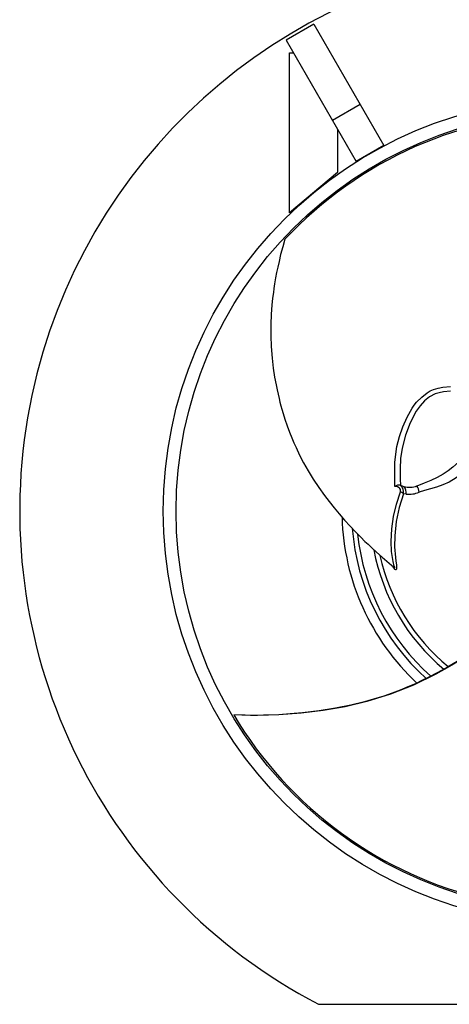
# Model space of a CAD drawing. Extents: x -349 to 348, y -325 to 621.
# Tile 1 of 3: x -349 to -81, y -324 to 291. Entities that reach past the tile are written whole.
import ezdxf

# ---------------------------------------------------------------- set-up
doc = ezdxf.new("R2010")
doc.units = 0
doc.layers.get('0').update_dxf_attribs({"linetype": 'CONTINUOUS'})

msp = doc.modelspace()

# ---------------------------------------------------------------- linework, layer by layer
at = {"color": 7, "linetype": 'CONTINUOUS'}
for p, q in [((-165.28, 288.02), (-182.6, 278.02)), ((-165.28, 288.02), (-121.53, 212.24)), ((-182.6, 278.02), (-138.85, 202.24)), ((-180.54, 170.12), (-180.54, 270.12)), ((-180.54, 270.12), (-178.04, 270.12)), ((-136.28, 237.79), (-153.6, 227.79)), ((-150.54, 222.48), (-150.54, 195.29)), ((-121.53, 212.24), (-138.85, 202.24)), ((-150.54, 195.29), (-180.54, 170.12)), ((-111.25, 0.02), (-111.33, 0.04)), ((-111.25, 0.02), (-109.09, -0.67)), ((-107.69, -5.56), (-109.4, -5.28)), ((-162.32, -324.19), (-51.19, -324.19))]:
    msp.add_line(p, q, dxfattribs=at)
at = {"color": 7, "linetype": 'CONTINUOUS', "flags": 128}
for points in [[(-183.25, 153.68), (-184.63, 149.03), (-185.96, 144.07), (-186.99, 139.83), (-187.77, 136.33), (-188.45, 133.01), (-189.11, 129.48), (-189.72, 125.88), (-190.18, 122.85), (-190.53, 120.37), (-190.96, 116.91), (-191.42, 112.41), (-191.83, 106.9), (-192.1, 100.42), (-192.12, 93.28), (-191.87, 86.61), (-191.31, 79.48), (-190.57, 73.12), (-189.72, 67.53), (-188.84, 62.68), (-188.21, 59.62), (-187.59, 56.82), (-186.97, 54.23), (-186.37, 51.85), (-185.79, 49.66), (-185.21, 47.59), (-184.37, 44.76), (-183.29, 41.31), (-181.89, 37.2), (-180.45, 33.26), (-179.03, 29.67), (-177.67, 26.43), (-176.38, 23.53), (-174.13, 18.81), (-171.61, 13.95), (-168.78, 8.96), (-165.65, 3.86), (-162.21, -1.32), (-158.62, -6.34), (-155.69, -10.21), (-152.61, -14.07), (-149.5, -17.8), (-146.05, -21.76), (-142.6, -25.56), (-139.15, -29.2), (-136, -32.42), (-133.37, -35.02), (-131.42, -36.88), (-129.03, -39.14), (-126.15, -41.78), (-122.6, -44.94), (-118.31, -48.63), (-115.28, -51.14)], [(-114.64, -0.71), (-114.63, -0.49), (-114.62, 1.33), (-114.69, 4.42), (-114.79, 9.38), (-114.65, 14.36), (-113.38, 24.31), (-111.75, 30.47), (-109.62, 36.5), (-107.04, 42.47), (-103.98, 48.24), (-102.67, 50.12), (-101.13, 51.84), (-97.89, 55.08), (-94.5, 57.83), (-92.57, 58.94), (-90.5, 59.81), (-87.66, 60.66), (-84.73, 61.26), (-79.99, 61.74)], [(-79.96, 58.72), (-84.3, 58.35), (-87, 57.83), (-89.62, 57.05), (-93.06, 55.2), (-96.14, 52.68), (-98.99, 49.69), (-101.41, 46.26), (-105.17, 38.94), (-108.15, 31.21), (-110.23, 23.19), (-111.14, 16.81), (-111.47, 10.36), (-111.39, 3.9), (-111.25, 0.02)], [(-51.5, 34.75), (-57.52, 29.73), (-62.96, 25.12), (-67.6, 21.08), (-71.52, 17.58), (-75.03, 14.38), (-78.49, 11.32), (-81.37, 9.01), (-84.59, 6.85), (-88.23, 4.86), (-92.21, 3), (-96.47, 1.24), (-100.89, -0.45)], [(-47.75, 30.69), (-53.97, 24.89), (-60.17, 19.11), (-66.31, 13.47), (-72.36, 8.06), (-76.5, 4.69), (-80.76, 1.99), (-84.77, 0.19), (-88.71, -1.15), (-92.54, -2.23), (-96.19, -3.24), (-99.53, -4.33)], [(-111.22, -4.09), (-111.09, -3.41), (-111.21, -2.7), (-111.55, -2.09), (-112.07, -1.58), (-113.1, -1.02), (-113.31, -0.95), (-114.64, -0.71)], [(-115.36, -51.1), (-115.34, -51.11), (-115.3, -51.15)], [(-75.86, -109.99), (-80.77, -112.91), (-85.16, -115.42), (-89.04, -117.54), (-93.09, -119.66), (-97.37, -121.79), (-101.91, -123.92), (-106.58, -125.96), (-111.41, -127.93), (-116.47, -129.84), (-121.57, -131.62), (-125.99, -133.04), (-133.6, -135.24), (-142.25, -137.34), (-151.84, -139.25), (-161.99, -140.84), (-172.43, -142.1), (-180.09, -142.8), (-187.16, -143.28), (-193.59, -143.57), (-196.59, -143.65), (-200.33, -143.71), (-204.87, -143.71), (-210.23, -143.6), (-215.21, -143.4)], [(-215.21, -143.46), (-215.23, -143.42), (-215.2, -143.48)]]:
    msp.add_lwpolyline(points, dxfattribs=at)
at = {"color": 8, "linetype": 'CONTINUOUS', "flags": 128}
for points in [[(-115.28, -51.13), (-114.92, -51.41), (-114.81, -51.46), (-114.75, -51.46), (-114.72, -51.43), (-114.72, -51.37), (-114.75, -51.23), (-115.03, -50.54), (-115.82, -47.51), (-116.69, -41.32), (-116.95, -35.08), (-116.58, -27.27), (-115.48, -19.53), (-113.68, -11.76), (-111.22, -4.09)], [(-109.4, -5.28), (-112.04, -13.86), (-113.86, -22.65), (-114.8, -31.58), (-114.85, -38.35), (-114.35, -45.17), (-114.04, -47.48), (-113.74, -49.76), (-113.62, -51.78), (-113.69, -52.38), (-113.87, -52.74), (-114.13, -52.8), (-114.57, -52.53), (-115.36, -51.58), (-115.97, -50.57)], [(-50.97, -92.04), (-56.07, -96.58), (-63.94, -102.57), (-72.16, -108.09), (-80.57, -113.25), (-89.14, -118.04), (-102.98, -124.77), (-117.32, -130.48), (-132.11, -135.11), (-145.64, -138.29), (-159.38, -140.62), (-173.22, -142.29), (-187.11, -143.36), (-201.09, -143.77), (-215.2, -143.48)]]:
    msp.add_lwpolyline(points, dxfattribs=at)
at = {"color": 7, "linetype": 'CONTINUOUS'}
for radius in [258, 250]:
    msp.add_circle((-1.19, -16.19), radius, dxfattribs=at)
for centre, radius, start, end in [((-1.19, -16.19), 347.6, 98.27036, 242.38446), ((-1.19, -16.2), 249.01, 90.74547, 136.98324), ((-112.03, -4.51), 4.61, 81.25091, 124.50853), ((-114.45, -4.1), 5.18, 346.87699, 53.01687), ((-112.94, -8.72), 4.94, 44.22811, 69.60068), ((-105.32, 11.28), 12.53, 252.49071, 290.69507), ((-113.95, -4.71), 6.32, 352.29291, 39.73016), ((-106.15, 11.82), 17.45, 264.92993, 292.27908), ((-107.38, -4.9), 7.87, 4.16969, 34.4798), ((-1.19, -16.19), 146.5, 181.46862, 227.09482), ((-1.19, -16.19), 140.5, 184.40568, 228.06819), ((-1.19, -16.19), 137.5, 186.01508, 228.53824), ((-1.19, -16.19), 128.95, 190.82364, 229.93154), ((-1.19, -16.19), 125.95, 192.65051, 230.43807), ((-1.19, -16.18), 249.01, 210.74547, 256.98324)]:
    msp.add_arc(centre, radius, start, end, dxfattribs=at)

doc.saveas('drawing.dxf')
